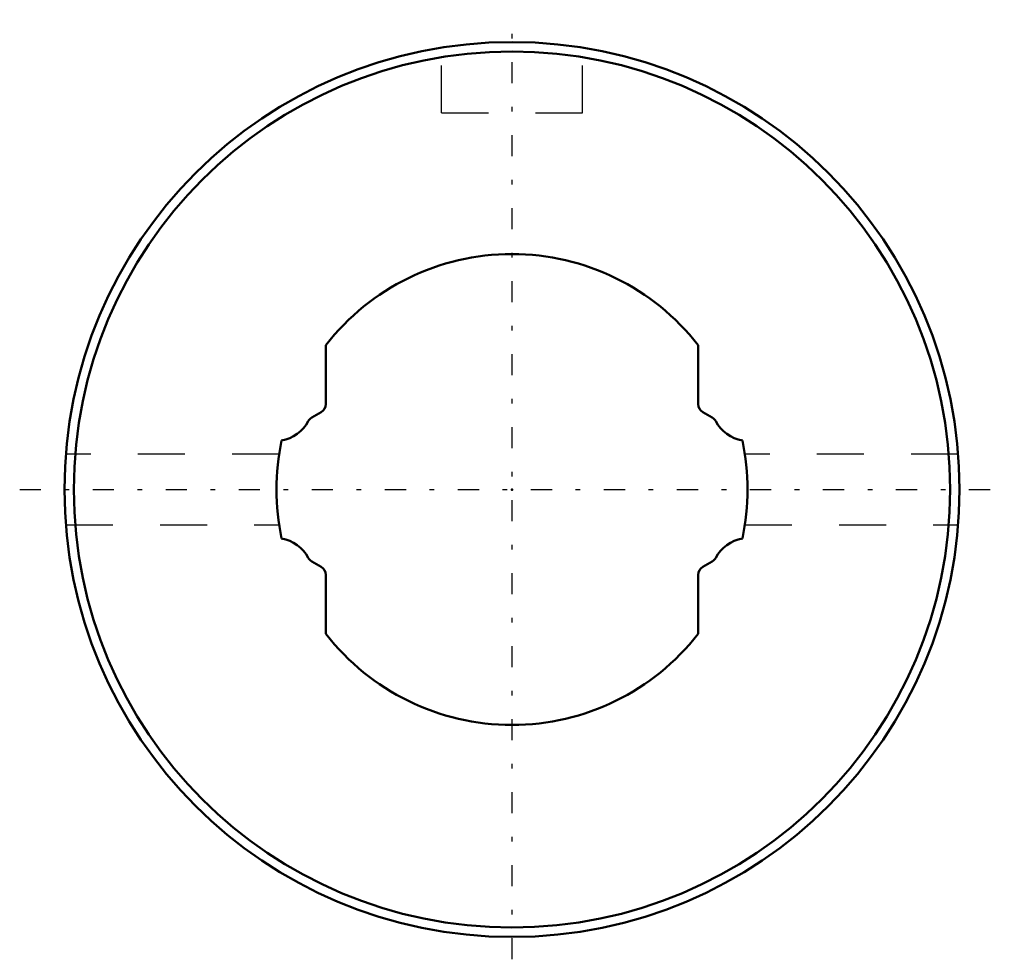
# Model space of a CAD drawing. Header units: millimetres. Extents: x -10.4 to 10.4, y -10 to 10.
import ezdxf

# ---------------------------------------------------------------- set-up
doc = ezdxf.new("R2010")
doc.units = ezdxf.units.MM
doc.linetypes.add('Center', pattern=[1.5, 0.45, -0.5, 0.05, -0.5])
doc.linetypes.add('Dashed', pattern=[2, 1, -1])
for name, color, linetype, lineweight in [('2d ConnectionPoints', 7, 'Continuous', 50), ('AM_0', 7, 'Continuous', 50), ('AM_7', 7, 'Center', 25), ('AM_9', 6, 'Dashed', 25)]:
    doc.layers.add(name, color=color, linetype=linetype, lineweight=lineweight)

# ---------------------------------------------------------------- blocks, each defined once
blk = doc.blocks.new('1_1LT10X_Cylindar_0_in_LT10X_30_8L_00__2')
at = {"layer": 'AM_0'}
for p, q in [((-3.95, 3.066), (-3.95, 1.815)), ((3.95, 1.815), (3.95, 3.066)), ((-4.05, 1.642), (-4.248, 1.527)), ((4.248, 1.527), (4.05, 1.642)), ((-4.248, -1.527), (-4.05, -1.642)), ((4.05, -1.642), (4.248, -1.527)), ((-3.95, -1.815), (-3.95, -3.066)), ((3.95, -3.066), (3.95, -1.815))]:
    blk.add_line(p, q, dxfattribs=at)
for radius in [9.5, 9.3]:
    blk.add_circle((0, 0), radius, dxfattribs=at)
for centre, radius, start, end in [((0, 0), 5, 37.8145, 142.1855), ((-4.15, 1.815), 0.2, 300, 360), ((4.15, 1.815), 0.2, 180, 240), ((-4.148, 1.354), 0.2, 120, 151.5995), ((4.148, 1.354), 0.2, 28.4005, 60), ((-5.027, 1.83), 0.8, 279.8648, 331.5995), ((5.027, 1.83), 0.8, 208.4005, 260.1352), ((0, 0), 5, 167.9757, 192.0243), ((0, 0), 5, 347.9757, 12.0243), ((-5.027, -1.83), 0.8, 28.4005, 80.1352), ((5.027, -1.83), 0.8, 99.8648, 151.5995), ((-4.148, -1.354), 0.2, 208.4005, 240), ((4.148, -1.354), 0.2, 300, 331.5995), ((-4.15, -1.815), 0.2, 0, 60), ((4.15, -1.815), 0.2, 120, 180), ((0, 0), 5, 217.8145, 322.1855)]:
    blk.add_arc(centre, radius, start, end, dxfattribs=at)
at = {"layer": 'AM_7'}
for p, q in [((0, -9.975), (0, 9.975)), ((-10.45, 0), (10.45, 0))]:
    blk.add_line(p, q, dxfattribs=at)
at = {"layer": 'AM_9'}
for p, q in [((-1.5, 8), (-1.5, 9.381)), ((1.5, 8), (1.5, 9.381)), ((-1.5, 8), (1.5, 8)), ((-4.943, 0.75), (-9.47, 0.75)), ((9.471, 0.75), (4.944, 0.75)), ((-9.471, -0.75), (-4.944, -0.75)), ((4.943, -0.75), (9.47, -0.75))]:
    blk.add_line(p, q, dxfattribs=at)
blk = doc.blocks.new('2_1LT10X_30_8Shaft_0_in_LT10X_30_8L_00__2')
at = {"layer": 'AM_0'}
for p, q in [((-3.95, 3.066), (-3.95, 1.815)), ((3.95, 1.815), (3.95, 3.066)), ((-4.05, 1.642), (-4.248, 1.527)), ((4.248, 1.527), (4.05, 1.642)), ((-4.248, -1.527), (-4.05, -1.642)), ((4.05, -1.642), (4.248, -1.527)), ((-3.95, -1.815), (-3.95, -3.066)), ((3.95, -3.066), (3.95, -1.815))]:
    blk.add_line(p, q, dxfattribs=at)
for centre, radius, start, end in [((0, 0), 5, 37.8145, 142.1855), ((-4.15, 1.815), 0.2, 300, 360), ((4.15, 1.815), 0.2, 180, 240), ((-4.148, 1.354), 0.2, 120, 151.5995), ((4.148, 1.354), 0.2, 28.4005, 60), ((-5.027, 1.83), 0.8, 279.8648, 331.5995), ((5.027, 1.83), 0.8, 208.4005, 260.1352), ((0, 0), 5, 167.9757, 192.0243), ((0, 0), 5, 347.9757, 12.0243), ((-5.027, -1.83), 0.8, 28.4005, 80.1352), ((5.027, -1.83), 0.8, 99.8648, 151.5995), ((-4.148, -1.354), 0.2, 208.4005, 240), ((4.148, -1.354), 0.2, 300, 331.5995), ((-4.15, -1.815), 0.2, 0, 60), ((4.15, -1.815), 0.2, 120, 180), ((0, 0), 5, 217.8145, 322.1855)]:
    blk.add_arc(centre, radius, start, end, dxfattribs=at)

msp = doc.modelspace()

# ---------------------------------------------------------------- linework, layer by layer
at = {"layer": '2d ConnectionPoints'}
msp.add_point((0, 0), dxfattribs=at)

# ---------------------------------------------------------------- block references
for name in ['1_1LT10X_Cylindar_0_in_LT10X_30_8L_00__2', '2_1LT10X_30_8Shaft_0_in_LT10X_30_8L_00__2']:
    msp.add_blockref(name, (0, 0))

doc.saveas('drawing.dxf')
